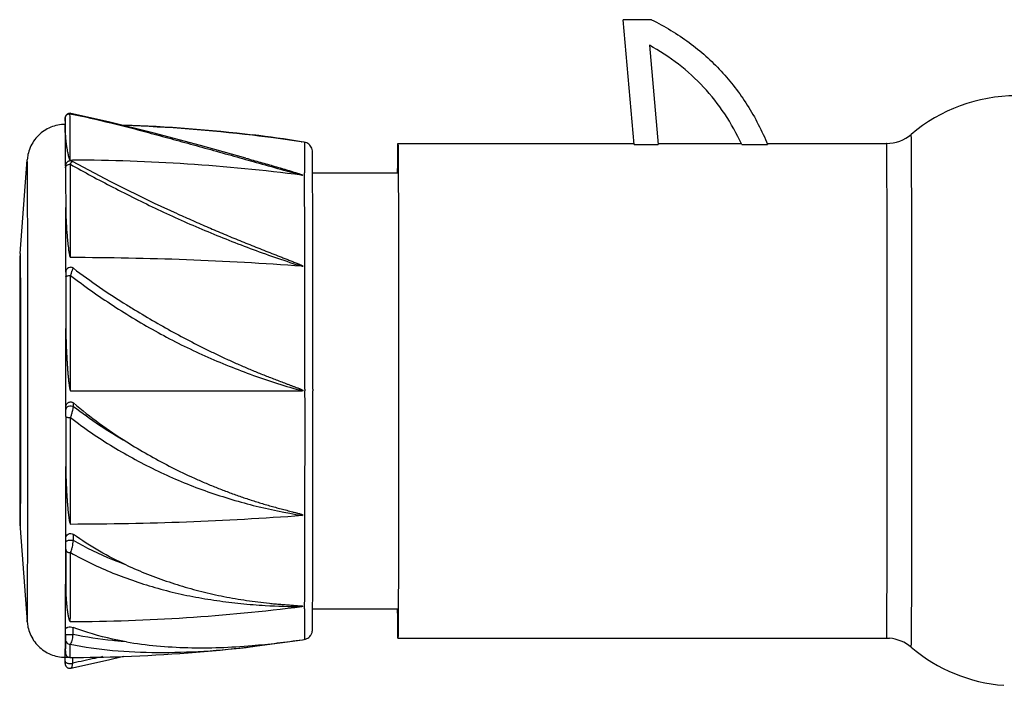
# Model space of a CAD drawing. Header units: millimetres. Extents: x 1402 to 1561, y -87 to 8.
# Tile 1 of 2: x 1402 to 1506, y -70 to 0. Entities that reach past the tile are written whole.
import ezdxf

# ---------------------------------------------------------------- set-up
doc = ezdxf.new("R2010")
doc.units = ezdxf.units.MM
doc.header["$LTSCALE"] = 30.734
doc.layers.get('0').update_dxf_attribs({"linetype": 'CONTINUOUS'})

msp = doc.modelspace()

# ---------------------------------------------------------------- linework, layer by layer
at = {"color": 7, "linetype": 'Continuous'}
for p, q in [((1468.54, -0.35), (1465.58, -0.35)), ((1466.73, -13.47), (1465.58, -0.35)), ((1468.33, -3.04), (1469.24, -13.47)), ((1407.48, -10.19), (1407.48, -10.19)), ((1495.86, -12.4), (1495.86, -12.4)), ((1426.59, -12.46), (1426.6, -12.46)), ((1431.69, -13.17), (1426.6, -12.46)), ((1431.69, -13.17), (1431.74, -13.18)), ((1432.02, -13.22), (1431.69, -13.17)), ((1441.88, -13.35), (1466.71, -13.35)), ((1469.22, -13.35), (1477.96, -13.35)), ((1480.7, -13.35), (1493.27, -13.35)), ((1407.41, -15.1), (1407.41, -14.49)), ((1466.73, -13.47), (1469.24, -13.47)), ((1478.04, -13.47), (1480.76, -13.47)), ((1402.14, -24.91), (1402.89, -15.06)), ((1407.41, -15.1), (1407.66, -15.1)), ((1407.41, -15.1), (1407.66, -15.11)), ((1407.66, -15.24), (1407.66, -15.24)), ((1425.84, -15.03), (1426.63, -15.25)), ((1406.92, -15.71), (1406.92, -15.73)), ((1406.92, -15.74), (1406.92, -16.01)), ((1432.9, -16.45), (1441.88, -16.45)), ((1407.44, -25.35), (1407.44, -24.32)), ((1402.15, -25.28), (1402.15, -25.35)), ((1406.94, -26.87), (1406.94, -26.87)), ((1407.48, -26.37), (1407.49, -26.37)), ((1413.36, -30.33), (1413.35, -30.32)), ((1407.45, -39.36), (1407.45, -38.18)), ((1432.09, -39.18), (1432.09, -39.35)), ((1432.94, -39.18), (1432.94, -39.35)), ((1406.95, -41.08), (1406.95, -39.36)), ((1407.45, -39.35), (1431.81, -39.36)), ((1406.95, -41.35), (1406.95, -41.08)), ((1407.75, -41), (1407.75, -40.63)), ((1407.44, -53.35), (1407.44, -52.35)), ((1402.14, -53.78), (1402.89, -63.64)), ((1402.15, -53.35), (1402.15, -53.42)), ((1406.94, -55.29), (1406.94, -54.82)), ((1407.74, -55.09), (1407.74, -54.44)), ((1407.41, -63.6), (1407.42, -63.04)), ((1432.9, -62.25), (1441.88, -62.25)), ((1406.91, -64.96), (1406.91, -64.41)), ((1406.91, -64.96), (1407.71, -64.96)), ((1407.71, -64.96), (1407.71, -64.21)), ((1426.55, -66.24), (1431.82, -65.51)), ((1426.55, -66.24), (1426.6, -66.23)), ((1431.82, -65.51), (1432.02, -65.48)), ((1441.88, -65.35), (1493.27, -65.35)), ((1493.27, -65.35), (1493.56, -65.36)), ((1495.86, -66.3), (1495.86, -66.3)), ((1406.86, -67.47), (1406.86, -67.36)), ((1406.87, -67.76), (1406.87, -67.35)), ((1406.87, -67.99), (1406.87, -67.99)), ((1406.88, -67.35), (1407.21, -67.35)), ((1407.67, -67.96), (1407.68, -67.37)), ((1407.47, -68.5), (1407.47, -68.5))]:
    msp.add_line(p, q, dxfattribs=at)
for points in [[(1407.48, -10.19), (1407.46, -10.19), (1407.4, -10.18), (1407.33, -10.19), (1407.27, -10.2), (1407.22, -10.21), (1407.16, -10.23), (1407.11, -10.26), (1407.07, -10.29), (1407.03, -10.33), (1406.99, -10.37), (1406.96, -10.41), (1406.94, -10.46), (1406.92, -10.5), (1406.9, -10.55), (1406.89, -10.59), (1406.89, -10.63), (1406.88, -10.66), (1406.88, -10.67), (1406.88, -10.68), (1406.88, -10.7), (1406.88, -10.75)], [(1416.1, -12.23), (1411.44, -11.07), (1407.48, -10.19)], [(1406.88, -10.78), (1406.88, -10.81), (1406.88, -11.4)], [(1425.89, -14.9), (1421.12, -13.58), (1416.1, -12.23)], [(1407.65, -15.24), (1407.6, -15.21), (1407.54, -15.2), (1407.49, -15.19), (1407.44, -15.18), (1407.38, -15.18), (1407.33, -15.19), (1407.28, -15.2), (1407.23, -15.22), (1407.19, -15.24), (1407.15, -15.26), (1407.11, -15.29), (1407.07, -15.32), (1407.04, -15.35), (1407.02, -15.38), (1406.99, -15.42), (1406.97, -15.46), (1406.95, -15.49), (1406.94, -15.53), (1406.93, -15.57), (1406.92, -15.6), (1406.92, -15.64), (1406.92, -15.66), (1406.92, -15.67), (1406.92, -15.69), (1406.92, -15.7)], [(1418.7, -20.75), (1416.28, -19.65), (1411.69, -17.39), (1407.66, -15.24)], [(1407.47, -68.5), (1411.42, -67.63), (1413.01, -67.23)], [(1406.87, -68), (1406.87, -68.01), (1406.87, -68.02), (1406.87, -68.04), (1406.87, -68.06), (1406.88, -68.1), (1406.88, -68.14), (1406.9, -68.18), (1406.91, -68.22), (1406.93, -68.26), (1406.96, -68.29), (1406.98, -68.33), (1407.01, -68.37), (1407.05, -68.4), (1407.09, -68.43), (1407.13, -68.45), (1407.17, -68.47), (1407.22, -68.49), (1407.27, -68.5), (1407.32, -68.51), (1407.38, -68.51), (1407.43, -68.51), (1407.47, -68.5)]]:
    msp.add_lwpolyline(points, dxfattribs=at)
for centre, radius, start, end in [((1506.88, -25.35), 17, 90.0007, 130.3671), ((955.48, -15.06), 451.43, 0.3251, 0.5525), ((1406.87, -181.41), 170.09, 83.3356, 87.9161), ((1406.87, -181.41), 170.06, 83.3381, 87.8672), ((1493.27, -9.35), 4, 270.0005, 310.3669), ((546.17, -19.05), 860.75, 0.22168, 0.43583), ((1406.87, -181.36), 170.01, 81.6069, 83.3373), ((1412.31, -134.34), 122.72, 80.8889, 83.3092), ((1406.92, -210.98), 195.88, 82.7111, 89.7833), ((1729.73, 1064.68), 1121.66, 254.32243, 254.59515), ((-4299.09, -36.59), 5731.18, 359.974172, 0.201481), ((-2509.7, -34.49), 3942.64, 359.93178, 0.26219), ((1466.5, 83.34), 114.97, 249.7212, 252.4292), ((1407.01, -362.37), 337.02, 85.7811, 89.9259), ((1407.44, -26.87), 0.499, 52.7721, 180.0391), ((1450.23, 29.43), 70.22, 232.7647, 238.3152), ((1487.01, 89.03), 140.25, 238.3246, 238.5876), ((1450.73, 29.37), 71.28, 250.2713, 254.6069), ((-3239.35, -43.63), 4671.45, 359.77157, 0.05243), ((1263.74, -41.82), 143.21, 359.9077, 0.188), ((1437.66, -5.53), 46.11, 229.5594, 238.1847), ((1438.08, -1.37), 49.9, 232.5685, 240.291), ((1440.85, 4.93), 58.08, 255.8558, 261.0305), ((1406.96, 284.58), 337.93, 270.0822, 274.2158), ((1211.83, -55.53), 195.11, 359.8619, 0.073), ((-368.18, -55.41), 1775.11, 359.7094, 359.86291), ((1406.92, 132.28), 195.88, 270.145, 277.2899), ((1055.02, -62.97), 351.89, 359.4126, 359.7644), ((1406.88, 102.71), 170.09, 272.0687, 276.6418), ((1493.27, -69.35), 4, 49.632, 85.8667), ((1407.38, -66.88), 0.501, 237.9634, 250.1255), ((1406.88, 102.67), 170.05, 270.169, 272.0678), ((1506.88, -53.35), 17, 229.6322, 265.6696)]:
    msp.add_arc(centre, radius, start, end, dxfattribs=at)
for points, knots in [([(1468.54, -0.35), (1469.93, -1.04), (1472.55, -2.61), (1475.97, -5.65), (1478.76, -9.29), (1480.16, -12.03), (1480.76, -13.47)], [0, 0, 0, 0, 0.253043, 0.498439, 0.744635, 1, 1, 1, 1]), ([(1478.04, -13.47), (1477.52, -12.35), (1476.34, -10.22), (1474.1, -7.37), (1471.42, -4.94), (1469.39, -3.63), (1468.33, -3.04)], [0, 0, 0, 0, 0.254745, 0.502, 0.748236, 1, 1, 1, 1]), ([(1406.88, -10.71), (1406.88, -10.66), (1406.9, -10.54), (1407, -10.37), (1407.17, -10.25), (1407.31, -10.23), (1407.38, -10.23)], [0, 0, 0, 0, 0.212095, 0.45919, 0.72944, 1, 1, 1, 1]), ([(1407.38, -10.23), (1407.4, -10.21), (1407.43, -10.19), (1407.46, -10.19), (1407.48, -10.19)], [0, 0, 0, 0, 0.539207, 1, 1, 1, 1]), ([(1407.41, -14.26), (1407.41, -13.84), (1407.4, -12.5), (1407.39, -11.15), (1407.38, -10.23)], [0, 0, 0, 0, 0.309859, 1, 1, 1, 1]), ([(1407.38, -10.23), (1408.82, -10.52), (1411.01, -11.02), (1413.95, -11.76), (1416.24, -12.37), (1418.58, -13.01), (1421.79, -13.9), (1424.22, -14.57), (1425.84, -15.03)], [0, 0, 0, 0, 0.231116, 0.352431, 0.47683, 0.604072, 0.734, 1, 1, 1, 1]), ([(1406.88, -11.35), (1406.62, -11.35), (1406.09, -11.4), (1405.34, -11.63), (1404.65, -12), (1404.04, -12.49), (1403.54, -13.1), (1403.17, -13.78), (1402.96, -14.45), (1402.9, -14.88), (1402.89, -15.06)], [0, 0, 0, 0, 0.130465, 0.26091, 0.391293, 0.521614, 0.651849, 0.781814, 0.909503, 1, 1, 1, 1]), ([(1406.88, -10.93), (1406.88, -10.89), (1406.88, -10.82), (1406.88, -10.74), (1406.88, -10.71), (1406.88, -10.69), (1406.88, -10.69), (1406.88, -10.68), (1406.88, -10.7), (1406.88, -10.7), (1406.88, -10.71)], [0, 0, 0, 0, 0.495138, 0.745421, 0.827559, 0.879987, 0.903493, 0.904728, 0.910452, 1, 1, 1, 1]), ([(1406.9, -12.5), (1406.89, -12.26), (1406.89, -11.89), (1406.89, -11.53), (1406.88, -11.4)], [0, 0, 0, 0, 0.660239, 1, 1, 1, 1]), ([(1495.9, -15.84), (1495.9, -15.57), (1495.89, -15.08), (1495.89, -14.39), (1495.89, -13.87), (1495.88, -13.51), (1495.88, -13.28), (1495.88, -13.08), (1495.88, -12.9), (1495.88, -12.75), (1495.87, -12.63), (1495.87, -12.54), (1495.87, -12.49), (1495.87, -12.45), (1495.87, -12.43), (1495.87, -12.41), (1495.87, -12.4), (1495.87, -12.4), (1495.86, -12.4)], [0, 0, 0, 0, 0.230311, 0.431891, 0.603911, 0.678576, 0.745586, 0.804886, 0.856423, 0.900136, 0.935971, 0.963893, 0.974877, 0.983873, 0.990879, 0.995896, 0.998928, 1, 1, 1, 1]), ([(1406.9, -12.5), (1406.9, -12.68), (1406.92, -12.95), (1406.97, -13.32), (1407.01, -13.64), (1407.06, -13.92), (1407.1, -14.15), (1407.14, -14.33), (1407.18, -14.52), (1407.22, -14.68), (1407.25, -14.81), (1407.28, -14.91), (1407.32, -15), (1407.36, -15.07), (1407.39, -15.1), (1407.41, -15.1)], [0, 0, 0, 0, 0.193746, 0.304143, 0.423452, 0.551592, 0.618965, 0.688556, 0.760412, 0.834669, 0.872813, 0.911814, 0.952169, 0.973582, 1, 1, 1, 1]), ([(1432.88, -14.41), (1432.88, -14.36), (1432.88, -14.29), (1432.88, -14.19), (1432.87, -14.05), (1432.82, -13.86), (1432.7, -13.62), (1432.52, -13.43), (1432.29, -13.28), (1432.11, -13.23), (1432.02, -13.22)], [0, 0, 0, 0, 0.079626, 0.141553, 0.183047, 0.344068, 0.502438, 0.667371, 0.833425, 1, 1, 1, 1]), ([(1432.02, -13.22), (1432.03, -13.22), (1432.02, -13.23), (1432.03, -13.23), (1432.03, -13.25), (1432.03, -13.27), (1432.03, -13.3), (1432.03, -13.35), (1432.03, -13.43), (1432.03, -13.55), (1432.04, -13.69), (1432.04, -13.86), (1432.04, -14.05), (1432.04, -14.26), (1432.05, -14.6), (1432.05, -15.08), (1432.05, -15.73), (1432.06, -16.19), (1432.06, -16.44)], [0, 0, 0, 0, 0.001097, 0.004151, 0.009189, 0.016212, 0.02522, 0.036213, 0.064139, 0.099965, 0.143656, 0.195169, 0.254456, 0.321457, 0.396108, 0.568051, 0.76961, 1, 1, 1, 1]), ([(1441.84, -16.42), (1441.84, -16.18), (1441.85, -15.74), (1441.85, -15.12), (1441.85, -14.59), (1441.86, -14.21), (1441.86, -13.95), (1441.86, -13.8), (1441.87, -13.66), (1441.87, -13.55), (1441.87, -13.48), (1441.87, -13.43), (1441.87, -13.4), (1441.87, -13.38), (1441.87, -13.36), (1441.87, -13.35), (1441.87, -13.35), (1441.88, -13.35)], [0, 0, 0, 0, 0.230791, 0.432592, 0.604649, 0.746279, 0.805529, 0.856993, 0.900614, 0.936343, 0.964158, 0.975092, 0.984042, 0.991004, 0.995979, 0.998968, 1, 1, 1, 1]), ([(1441.88, -13.35), (1441.88, -13.35), (1441.88, -13.35), (1441.88, -13.36), (1441.88, -13.38), (1441.88, -13.4), (1441.88, -13.43), (1441.88, -13.48), (1441.88, -13.55), (1441.89, -13.66), (1441.89, -13.8), (1441.89, -13.95), (1441.89, -14.21), (1441.9, -14.59), (1441.9, -15.12), (1441.9, -15.74), (1441.91, -16.18), (1441.91, -16.42)], [0, 0, 0, 0, 0.001076, 0.00411, 0.009126, 0.016126, 0.02511, 0.036076, 0.063946, 0.099717, 0.143367, 0.194847, 0.254102, 0.395706, 0.567689, 0.769371, 1, 1, 1, 1]), ([(1493.3, -15.8), (1493.3, -15.61), (1493.3, -15.26), (1493.3, -14.76), (1493.29, -14.34), (1493.29, -14.04), (1493.29, -13.83), (1493.29, -13.71), (1493.28, -13.6), (1493.28, -13.51), (1493.28, -13.44), (1493.28, -13.4), (1493.28, -13.37), (1493.28, -13.36), (1493.27, -13.35), (1493.27, -13.35), (1493.27, -13.35)], [0, 0, 0, 0, 0.23135, 0.433311, 0.605234, 0.746631, 0.805754, 0.857094, 0.900602, 0.93625, 0.964023, 0.983904, 0.990882, 0.995883, 0.998912, 1, 1, 1, 1]), ([(1432.9, -16.45), (1432.9, -16.02), (1432.9, -15.34), (1432.89, -14.66), (1432.88, -14.41)], [0, 0, 0, 0, 0.625791, 1, 1, 1, 1]), ([(1402.95, -39.35), (1402.95, -37.74), (1402.95, -34.57), (1402.95, -29.99), (1402.94, -25.77), (1402.93, -22.58), (1402.93, -20.33), (1402.92, -18.93), (1402.92, -17.72), (1402.91, -16.86), (1402.91, -16.27), (1402.9, -15.92), (1402.9, -15.63), (1402.9, -15.43), (1402.9, -15.29), (1402.89, -15.21), (1402.89, -15.15), (1402.89, -15.11), (1402.89, -15.08), (1402.89, -15.07), (1402.89, -15.06), (1402.89, -15.05), (1402.89, -15.04), (1402.89, -15.05), (1402.89, -15.05), (1402.89, -15.06), (1402.89, -15.06)], [0, 0, 0, 0, 0.199173, 0.390349, 0.565873, 0.718695, 0.784633, 0.842682, 0.892256, 0.932857, 0.949662, 0.964079, 0.976068, 0.985605, 0.989444, 0.992661, 0.995253, 0.99722, 0.997968, 0.99856, 0.998996, 0.999275, 0.999399, 0.999449, 0.999646, 1, 1, 1, 1]), ([(1407.42, -15.54), (1407.44, -15.49), (1407.48, -15.41), (1407.54, -15.32), (1407.58, -15.27), (1407.61, -15.24), (1407.63, -15.23), (1407.65, -15.24), (1407.66, -15.24)], [0, 0, 0, 0, 0.385286, 0.678676, 0.788063, 0.873977, 0.940875, 1, 1, 1, 1]), ([(1425.89, -14.9), (1426.39, -15.04), (1427.15, -15.26), (1428.16, -15.54), (1428.92, -15.76), (1429.56, -15.95), (1430.06, -16.1), (1430.38, -16.19), (1430.64, -16.27), (1430.83, -16.33), (1430.99, -16.38), (1431.11, -16.42), (1431.21, -16.45), (1431.3, -16.48), (1431.4, -16.51), (1431.49, -16.54), (1431.58, -16.57), (1431.66, -16.6), (1431.72, -16.62), (1431.76, -16.64), (1431.79, -16.65), (1431.81, -16.66), (1431.82, -16.66), (1431.83, -16.67), (1431.84, -16.67), (1431.85, -16.68), (1431.86, -16.69), (1431.85, -16.69), (1431.84, -16.69), (1431.82, -16.69), (1431.81, -16.69), (1431.79, -16.69), (1431.78, -16.69), (1431.77, -16.69)], [0, 0, 0, 0, 0.248763, 0.373852, 0.499351, 0.6252, 0.688228, 0.751301, 0.782845, 0.814387, 0.845917, 0.861673, 0.87742, 0.893154, 0.908868, 0.924553, 0.940194, 0.955757, 0.963486, 0.97115, 0.974939, 0.978678, 0.980516, 0.982318, 0.984062, 0.985676, 0.986906, 0.988154, 0.989998, 0.991954, 0.993946, 0.995956, 1, 1, 1, 1]), ([(1406.92, -15.9), (1406.92, -15.86), (1406.94, -15.76), (1407.05, -15.64), (1407.22, -15.56), (1407.35, -15.54), (1407.42, -15.54)], [0, 0, 0, 0, 0.179991, 0.410015, 0.694055, 1, 1, 1, 1]), ([(1406.92, -15.74), (1406.92, -15.73), (1406.92, -15.7), (1406.92, -15.69), (1406.92, -15.68), (1406.92, -15.69), (1406.92, -15.7), (1406.92, -15.73), (1406.92, -15.8), (1406.92, -15.85), (1406.92, -15.9)], [0, 0, 0, 0, 0.135117, 0.203857, 0.214321, 0.219308, 0.273938, 0.385056, 0.547123, 1, 1, 1, 1]), ([(1406.92, -15.9), (1406.92, -16.23), (1406.92, -17.62), (1406.93, -19.01), (1406.93, -20.07)], [0, 0, 0, 0, 0.238308, 1, 1, 1, 1]), ([(1407.42, -15.54), (1408.15, -15.95), (1409.63, -16.77), (1411.91, -17.97), (1414.24, -19.14), (1416.63, -20.3), (1419.07, -21.43), (1421.56, -22.5), (1424.09, -23.53), (1425.8, -24.18), (1426.66, -24.5)], [0, 0, 0, 0, 0.118211, 0.239274, 0.362586, 0.487702, 0.614301, 0.742111, 0.870781, 1, 1, 1, 1]), ([(1407.44, -23.93), (1407.44, -23.18), (1407.43, -20.38), (1407.43, -17.59), (1407.42, -15.54)], [0, 0, 0, 0, 0.26862, 1, 1, 1, 1]), ([(1441.91, -16.42), (1441.92, -19.61), (1441.94, -27.25), (1441.95, -39.35), (1441.94, -51.45), (1441.92, -59.09), (1441.91, -62.28)], [0, 0, 0, 0, 0.208523, 0.499991, 0.791462, 1, 1, 1, 1]), ([(1493.3, -62.89), (1493.31, -61.55), (1493.32, -58.36), (1493.34, -50.51), (1493.34, -39.35), (1493.34, -28.19), (1493.32, -20.34), (1493.31, -17.14), (1493.3, -15.8)], [0, 0, 0, 0, 0.085355, 0.203742, 0.500006, 0.796267, 0.91465, 1, 1, 1, 1]), ([(1495.9, -62.86), (1495.91, -61.44), (1495.92, -58.14), (1495.93, -50.31), (1495.94, -39.35), (1495.93, -26.97), (1495.91, -19.13), (1495.9, -15.84)], [0, 0, 0, 0, 0.090824, 0.210221, 0.499972, 0.789732, 1, 1, 1, 1]), ([(1406.94, -26.87), (1406.94, -26.26), (1406.94, -24), (1406.93, -21.73), (1406.93, -20.07)], [0, 0, 0, 0, 0.268828, 1, 1, 1, 1]), ([(1406.93, -20.07), (1406.93, -20.28), (1406.94, -20.69), (1406.96, -21.32), (1407, -21.96), (1407.03, -22.51), (1407.07, -22.95), (1407.1, -23.29), (1407.13, -23.63), (1407.17, -23.97), (1407.2, -24.26), (1407.23, -24.49), (1407.25, -24.67), (1407.28, -24.85), (1407.31, -24.99), (1407.33, -25.11), (1407.35, -25.2), (1407.38, -25.27), (1407.4, -25.32), (1407.43, -25.35), (1407.44, -25.35)], [0, 0, 0, 0, 0.114695, 0.232507, 0.353338, 0.477083, 0.540015, 0.603635, 0.66793, 0.73289, 0.798505, 0.831558, 0.864777, 0.898167, 0.931741, 0.94861, 0.965552, 0.982616, 0.991273, 1, 1, 1, 1]), ([(1418.7, -20.75), (1419.24, -20.99), (1420.32, -21.47), (1421.94, -22.18), (1423.59, -22.88), (1424.97, -23.45), (1426.08, -23.91), (1426.92, -24.24), (1427.77, -24.58), (1428.61, -24.91), (1429.32, -25.18), (1429.88, -25.4), (1430.23, -25.54), (1430.52, -25.65), (1430.73, -25.73), (1430.94, -25.82), (1431.11, -25.89), (1431.25, -25.95), (1431.36, -25.99), (1431.46, -26.03), (1431.57, -26.08), (1431.65, -26.12), (1431.72, -26.15), (1431.77, -26.17), (1431.8, -26.19), (1431.82, -26.2), (1431.85, -26.22), (1431.87, -26.23), (1431.88, -26.24), (1431.88, -26.25), (1431.88, -26.26), (1431.87, -26.26), (1431.85, -26.27), (1431.83, -26.27), (1431.81, -26.27), (1431.8, -26.27), (1431.8, -26.26)], [0, 0, 0, 0, 0.122577, 0.246163, 0.3706, 0.495739, 0.558526, 0.621435, 0.684449, 0.747553, 0.810728, 0.842337, 0.873958, 0.889771, 0.905586, 0.921402, 0.937218, 0.945125, 0.953031, 0.960936, 0.968837, 0.976733, 0.980678, 0.984617, 0.986583, 0.988545, 0.990499, 0.992432, 0.993374, 0.993823, 0.994253, 0.995139, 0.996089, 0.998032, 0.999011, 1, 1, 1, 1]), ([(1402.12, -25.47), (1402.11, -26.09), (1402.11, -27.76), (1402.1, -30.82), (1402.09, -34.83), (1402.09, -37.78), (1402.09, -39.35)], [0, 0, 0, 0, 0.133044, 0.361837, 0.661935, 1, 1, 1, 1]), ([(1402.14, -24.91), (1402.13, -25.01), (1402.12, -25.2), (1402.12, -25.38), (1402.12, -25.47)], [0, 0, 0, 0, 0.515772, 1, 1, 1, 1]), ([(1402.17, -39.35), (1402.17, -37.64), (1402.16, -35.16), (1402.16, -31.97), (1402.16, -29.91), (1402.15, -28.17), (1402.15, -26.81), (1402.14, -25.9), (1402.14, -25.44), (1402.13, -25.3)], [0, 0, 0, 0, 0.364402, 0.531003, 0.679519, 0.80489, 0.90278, 0.969536, 1, 1, 1, 1]), ([(1402.14, -24.91), (1402.14, -24.91), (1402.14, -24.9), (1402.14, -24.92), (1402.14, -24.94), (1402.14, -24.98), (1402.14, -25.03), (1402.14, -25.1), (1402.14, -25.18), (1402.15, -25.25), (1402.15, -25.28)], [0, 0, 0, 0, 0.022446, 0.041078, 0.100074, 0.199591, 0.339553, 0.519752, 0.739974, 1, 1, 1, 1]), ([(1402.15, -25.35), (1402.15, -25.99), (1402.16, -27.7), (1402.17, -30.8), (1402.17, -34.83), (1402.18, -37.79), (1402.18, -39.35)], [0, 0, 0, 0, 0.136448, 0.366453, 0.665091, 1, 1, 1, 1]), ([(1406.94, -26.87), (1406.94, -26.87), (1406.94, -26.88), (1406.94, -26.88), (1406.94, -26.9), (1406.94, -26.91), (1406.94, -26.93), (1406.94, -26.97), (1406.94, -27.02), (1406.94, -27.1), (1406.94, -27.18), (1406.94, -27.27), (1406.94, -27.33), (1406.94, -27.37)], [0, 0, 0, 0, 0.005453, 0.021351, 0.047079, 0.082024, 0.12557, 0.177102, 0.301661, 0.450839, 0.620003, 0.804581, 1, 1, 1, 1]), ([(1407.45, -27.23), (1407.48, -27.13), (1407.53, -26.98), (1407.59, -26.8), (1407.63, -26.68), (1407.66, -26.6), (1407.69, -26.55), (1407.7, -26.52), (1407.72, -26.5), (1407.73, -26.48), (1407.74, -26.47), (1407.75, -26.47)], [0, 0, 0, 0, 0.392355, 0.563827, 0.712616, 0.834131, 0.883235, 0.923955, 0.955903, 0.978813, 1, 1, 1, 1]), ([(1406.94, -27.37), (1406.94, -27.35), (1406.97, -27.32), (1407.02, -27.3), (1407.11, -27.27), (1407.25, -27.24), (1407.38, -27.23), (1407.45, -27.23)], [0, 0, 0, 0, 0.096865, 0.182496, 0.299483, 0.620989, 1, 1, 1, 1]), ([(1406.94, -27.37), (1406.94, -27.81), (1406.95, -29.63), (1406.95, -31.45), (1406.95, -32.81)], [0, 0, 0, 0, 0.247239, 1, 1, 1, 1]), ([(1407.45, -27.23), (1408.17, -27.79), (1409.64, -28.87), (1411.91, -30.41), (1414.25, -31.86), (1416.63, -33.24), (1419.07, -34.52), (1421.57, -35.69), (1424.1, -36.76), (1425.81, -37.42), (1426.67, -37.73)], [0, 0, 0, 0, 0.124196, 0.249034, 0.374225, 0.499593, 0.624954, 0.750204, 0.87525, 1, 1, 1, 1]), ([(1407.45, -37.73), (1407.45, -36.84), (1407.45, -33.35), (1407.45, -29.85), (1407.45, -27.23)], [0, 0, 0, 0, 0.252762, 1, 1, 1, 1]), ([(1413.91, -30.66), (1414.62, -31.1), (1416.06, -31.96), (1418.24, -33.19), (1420.09, -34.18), (1421.59, -34.93), (1422.72, -35.48), (1423.86, -36.02), (1425.01, -36.53), (1426.16, -37.03), (1427.32, -37.51), (1428.29, -37.89), (1429.07, -38.19), (1429.65, -38.42), (1430.14, -38.6), (1430.53, -38.75), (1430.77, -38.84), (1430.97, -38.91), (1431.11, -38.97), (1431.26, -39.02), (1431.38, -39.07), (1431.47, -39.11), (1431.55, -39.14), (1431.62, -39.17), (1431.69, -39.2), (1431.75, -39.23), (1431.79, -39.26), (1431.83, -39.27), (1431.86, -39.29), (1431.87, -39.31), (1431.88, -39.32), (1431.89, -39.32), (1431.89, -39.33), (1431.88, -39.34), (1431.87, -39.35), (1431.86, -39.35), (1431.85, -39.35), (1431.83, -39.35), (1431.83, -39.35)], [0, 0, 0, 0, 0.124647, 0.249756, 0.375102, 0.437805, 0.500499, 0.563165, 0.625788, 0.688353, 0.750849, 0.813266, 0.844442, 0.875596, 0.906726, 0.922283, 0.937834, 0.945607, 0.953379, 0.96115, 0.968919, 0.972803, 0.976688, 0.980572, 0.984456, 0.98834, 0.990283, 0.992226, 0.99417, 0.995143, 0.99563, 0.996118, 0.99661, 0.997092, 0.997578, 0.998063, 0.999031, 1, 1, 1, 1]), ([(1406.95, -39.36), (1406.95, -38.81), (1406.95, -36.62), (1406.95, -34.44), (1406.95, -32.81)], [0, 0, 0, 0, 0.252174, 1, 1, 1, 1]), ([(1406.95, -32.81), (1406.95, -33.08), (1406.95, -33.63), (1406.98, -34.44), (1407.01, -35.26), (1407.05, -35.94), (1407.08, -36.49), (1407.11, -36.91), (1407.14, -37.32), (1407.17, -37.66), (1407.2, -37.94), (1407.22, -38.15), (1407.24, -38.35), (1407.26, -38.56), (1407.29, -38.73), (1407.31, -38.87), (1407.32, -38.97), (1407.34, -39.07), (1407.36, -39.16), (1407.38, -39.22), (1407.39, -39.27), (1407.4, -39.3), (1407.41, -39.32), (1407.43, -39.34), (1407.44, -39.35), (1407.45, -39.35)], [0, 0, 0, 0, 0.12309, 0.246947, 0.371462, 0.496523, 0.559225, 0.622021, 0.684899, 0.747843, 0.779337, 0.810842, 0.842357, 0.87388, 0.905409, 0.921175, 0.936943, 0.952711, 0.968478, 0.976363, 0.984246, 0.988187, 0.992133, 0.996068, 1, 1, 1, 1]), ([(1402.09, -39.35), (1402.09, -40.9), (1402.09, -43.85), (1402.1, -47.85), (1402.11, -50.91), (1402.11, -52.59), (1402.12, -53.21)], [0, 0, 0, 0, 0.337265, 0.636943, 0.865971, 1, 1, 1, 1]), ([(1402.13, -53.4), (1402.13, -53.43), (1402.14, -53.25), (1402.14, -53.18), (1402.14, -52.93), (1402.14, -52.59), (1402.14, -52.07), (1402.15, -51.45), (1402.15, -50.71), (1402.15, -49.88), (1402.16, -48.59), (1402.16, -46.8), (1402.16, -44.47), (1402.17, -41.95), (1402.17, -40.23), (1402.17, -39.35)], [0, 0, 0, 0, 0.007516, 0.015886, 0.026668, 0.054943, 0.091689, 0.136455, 0.188799, 0.248241, 0.31425, 0.463596, 0.631636, 0.812533, 1, 1, 1, 1]), ([(1402.18, -39.35), (1402.18, -40.91), (1402.17, -43.87), (1402.17, -47.9), (1402.16, -51), (1402.15, -52.71), (1402.15, -53.35)], [0, 0, 0, 0, 0.334986, 0.633651, 0.863629, 1, 1, 1, 1]), ([(1402.89, -63.64), (1402.89, -63.64), (1402.89, -63.64), (1402.89, -63.65), (1402.89, -63.65), (1402.89, -63.65), (1402.89, -63.64), (1402.89, -63.63), (1402.89, -63.62), (1402.89, -63.59), (1402.89, -63.55), (1402.89, -63.48), (1402.9, -63.4), (1402.9, -63.27), (1402.9, -63.06), (1402.9, -62.77), (1402.91, -62.42), (1402.91, -61.84), (1402.92, -60.97), (1402.92, -59.77), (1402.93, -58.37), (1402.93, -56.12), (1402.94, -52.93), (1402.95, -48.72), (1402.95, -44.13), (1402.95, -40.97), (1402.95, -39.35)], [0, 0, 0, 0, 0.000354, 0.000552, 0.000602, 0.000726, 0.001004, 0.00144, 0.002031, 0.00278, 0.004746, 0.007338, 0.010554, 0.014393, 0.023928, 0.035916, 0.050331, 0.067134, 0.107732, 0.157301, 0.215346, 0.28128, 0.434096, 0.609621, 0.800806, 1, 1, 1, 1]), ([(1432.9, -62.25), (1432.91, -60.97), (1432.92, -57.87), (1432.94, -50.24), (1432.94, -43.9), (1432.94, -39.35)], [0, 0, 0, 0, 0.168693, 0.405012, 1, 1, 1, 1]), ([(1406.95, -41.08), (1406.95, -40.98), (1406.99, -40.78), (1407.16, -40.6), (1407.34, -40.52), (1407.49, -40.51), (1407.63, -40.54), (1407.71, -40.6), (1407.75, -40.63)], [0, 0, 0, 0, 0.249132, 0.497921, 0.623559, 0.749025, 0.87459, 1, 1, 1, 1]), ([(1406.95, -41.35), (1406.95, -41.27), (1407, -41.1), (1407.22, -40.93), (1407.51, -40.89), (1407.68, -40.96), (1407.75, -41)], [0, 0, 0, 0, 0.211713, 0.479047, 0.76281, 1, 1, 1, 1]), ([(1407.45, -42.17), (1407.49, -42.06), (1407.55, -41.84), (1407.66, -41.45), (1407.73, -41.17), (1407.75, -41)], [0, 0, 0, 0, 0.290095, 0.573986, 1, 1, 1, 1]), ([(1406.95, -42.05), (1406.95, -42.06), (1406.98, -42.09), (1407.02, -42.11), (1407.11, -42.14), (1407.26, -42.17), (1407.38, -42.17), (1407.45, -42.17)], [0, 0, 0, 0, 0.095428, 0.180786, 0.297773, 0.619924, 1, 1, 1, 1]), ([(1406.95, -42.05), (1406.95, -42.49), (1406.95, -44.24), (1406.95, -45.99), (1406.95, -47.3)], [0, 0, 0, 0, 0.254342, 1, 1, 1, 1]), ([(1407.44, -51.96), (1407.44, -51.18), (1407.45, -47.92), (1407.45, -44.66), (1407.45, -42.17)], [0, 0, 0, 0, 0.239169, 1, 1, 1, 1]), ([(1407.45, -42.17), (1408.17, -42.73), (1409.63, -43.79), (1411.9, -45.25), (1414.24, -46.59), (1416.63, -47.81), (1419.07, -48.91), (1421.56, -49.86), (1424.09, -50.69), (1425.8, -51.17), (1426.66, -51.39)], [0, 0, 0, 0, 0.126511, 0.252515, 0.377991, 0.502989, 0.627587, 0.75193, 0.876065, 1, 1, 1, 1]), ([(1413.35, -44.72), (1414.08, -45.17), (1415.55, -46.05), (1417.8, -47.27), (1419.71, -48.2), (1421.26, -48.89), (1422.42, -49.38), (1423.6, -49.84), (1424.78, -50.28), (1425.97, -50.69), (1427.17, -51.07), (1428.17, -51.37), (1428.98, -51.59), (1429.48, -51.73), (1429.88, -51.83), (1430.19, -51.91), (1430.49, -51.99), (1430.74, -52.06), (1430.94, -52.11), (1431.09, -52.15), (1431.24, -52.19), (1431.37, -52.22), (1431.47, -52.25), (1431.54, -52.27), (1431.61, -52.3), (1431.69, -52.32), (1431.75, -52.34), (1431.8, -52.36), (1431.82, -52.37), (1431.85, -52.38), (1431.86, -52.39), (1431.87, -52.4), (1431.88, -52.4), (1431.88, -52.41), (1431.88, -52.42), (1431.87, -52.43), (1431.86, -52.43), (1431.83, -52.44), (1431.81, -52.44), (1431.8, -52.44)], [0, 0, 0, 0, 0.127033, 0.253438, 0.379217, 0.441887, 0.504417, 0.566817, 0.629093, 0.691257, 0.753314, 0.815269, 0.846208, 0.877117, 0.892559, 0.907991, 0.923412, 0.938817, 0.946513, 0.954202, 0.961883, 0.969553, 0.973383, 0.977207, 0.981025, 0.984832, 0.988624, 0.990509, 0.992382, 0.993309, 0.994226, 0.994678, 0.99512, 0.995556, 0.996003, 0.996499, 0.997001, 0.998004, 1, 1, 1, 1]), ([(1406.94, -54.82), (1406.94, -54.23), (1406.94, -51.72), (1406.94, -49.21), (1406.95, -47.3)], [0, 0, 0, 0, 0.236273, 1, 1, 1, 1]), ([(1406.95, -47.3), (1406.95, -47.57), (1406.95, -48.09), (1406.97, -48.88), (1407.01, -49.65), (1407.04, -50.29), (1407.08, -50.8), (1407.1, -51.18), (1407.14, -51.55), (1407.17, -51.92), (1407.2, -52.23), (1407.23, -52.48), (1407.26, -52.66), (1407.28, -52.81), (1407.3, -52.93), (1407.31, -53.02), (1407.33, -53.11), (1407.35, -53.2), (1407.38, -53.27), (1407.4, -53.32), (1407.43, -53.35), (1407.44, -53.35)], [0, 0, 0, 0, 0.130032, 0.258803, 0.386205, 0.512133, 0.574512, 0.636484, 0.698038, 0.759164, 0.819854, 0.850035, 0.880108, 0.910077, 0.925026, 0.939955, 0.954869, 0.969782, 0.984736, 0.992296, 1, 1, 1, 1]), ([(1402.12, -53.21), (1402.12, -53.3), (1402.12, -53.49), (1402.13, -53.68), (1402.14, -53.78)], [0, 0, 0, 0, 0.489327, 1, 1, 1, 1]), ([(1402.15, -53.42), (1402.15, -53.45), (1402.14, -53.51), (1402.14, -53.6), (1402.14, -53.67), (1402.14, -53.72), (1402.14, -53.76), (1402.14, -53.78), (1402.14, -53.8), (1402.14, -53.79), (1402.14, -53.78)], [0, 0, 0, 0, 0.260095, 0.480355, 0.660564, 0.800504, 0.899972, 0.958892, 0.97742, 1, 1, 1, 1]), ([(1406.93, -59.66), (1406.93, -59.28), (1406.93, -57.67), (1406.93, -56.06), (1406.94, -54.82)], [0, 0, 0, 0, 0.231769, 1, 1, 1, 1]), ([(1406.94, -54.82), (1406.94, -54.74), (1406.99, -54.56), (1407.19, -54.38), (1407.48, -54.32), (1407.66, -54.39), (1407.74, -54.44)], [0, 0, 0, 0, 0.22762, 0.473817, 0.739037, 1, 1, 1, 1]), ([(1413.34, -57.68), (1412.36, -57.23), (1410.44, -56.24), (1408.62, -55.07), (1407.74, -54.44)], [0, 0, 0, 0, 0.49868, 1, 1, 1, 1]), ([(1406.94, -55.29), (1406.94, -55.27), (1406.95, -55.22), (1407.01, -55.15), (1407.1, -55.1), (1407.22, -55.06), (1407.36, -55.04), (1407.54, -55.03), (1407.67, -55.06), (1407.74, -55.09)], [0, 0, 0, 0, 0.067223, 0.154244, 0.271216, 0.417058, 0.579409, 0.739949, 1, 1, 1, 1]), ([(1407.44, -56.36), (1407.48, -56.27), (1407.55, -56.07), (1407.66, -55.65), (1407.72, -55.31), (1407.74, -55.09)], [0, 0, 0, 0, 0.224021, 0.482576, 1, 1, 1, 1]), ([(1413.34, -57.68), (1412.85, -57.5), (1410.94, -56.75), (1409.08, -55.85), (1407.74, -55.09)], [0, 0, 0, 0, 0.2507, 1, 1, 1, 1]), ([(1406.94, -56), (1406.94, -56.33), (1406.93, -57.55), (1406.93, -58.76), (1406.93, -59.66)], [0, 0, 0, 0, 0.264927, 1, 1, 1, 1]), ([(1406.94, -56), (1406.94, -56.04), (1406.96, -56.14), (1407.07, -56.26), (1407.24, -56.34), (1407.37, -56.36), (1407.44, -56.36)], [0, 0, 0, 0, 0.179277, 0.408959, 0.693316, 1, 1, 1, 1]), ([(1407.42, -62.82), (1407.42, -62.35), (1407.43, -60.2), (1407.43, -58.04), (1407.44, -56.36)], [0, 0, 0, 0, 0.217085, 1, 1, 1, 1]), ([(1407.44, -56.36), (1408.16, -56.76), (1409.62, -57.53), (1411.89, -58.52), (1414.23, -59.39), (1416.62, -60.13), (1419.06, -60.74), (1421.55, -61.22), (1424.08, -61.58), (1425.78, -61.75), (1426.64, -61.82)], [0, 0, 0, 0, 0.122924, 0.246206, 0.369899, 0.494085, 0.619049, 0.745079, 0.872103, 1, 1, 1, 1]), ([(1413.34, -57.68), (1414.06, -58.01), (1415.54, -58.64), (1417.79, -59.46), (1419.69, -60.05), (1421.24, -60.45), (1422.4, -60.73), (1423.58, -60.98), (1424.76, -61.19), (1425.95, -61.38), (1427.15, -61.55), (1428.15, -61.66), (1428.95, -61.74), (1429.56, -61.79), (1430.06, -61.83), (1430.46, -61.86), (1430.71, -61.88), (1430.92, -61.9), (1431.07, -61.91), (1431.22, -61.92), (1431.34, -61.93), (1431.44, -61.94), (1431.51, -61.94), (1431.59, -61.95), (1431.66, -61.96), (1431.72, -61.96), (1431.77, -61.97), (1431.8, -61.98), (1431.82, -61.98), (1431.83, -61.98), (1431.84, -61.99), (1431.85, -61.99), (1431.86, -61.99), (1431.85, -62), (1431.84, -62), (1431.83, -62.01), (1431.81, -62.01), (1431.79, -62.01), (1431.78, -62.02), (1431.77, -62.02)], [0, 0, 0, 0, 0.12496, 0.24955, 0.374052, 0.436354, 0.498726, 0.561189, 0.623762, 0.686461, 0.749294, 0.812256, 0.843778, 0.875316, 0.906855, 0.922615, 0.938358, 0.94622, 0.954071, 0.961907, 0.96972, 0.973615, 0.977497, 0.981363, 0.985203, 0.989001, 0.990871, 0.992704, 0.993594, 0.994448, 0.994849, 0.995214, 0.995507, 0.995831, 0.996314, 0.996832, 0.997887, 0.998945, 1, 1, 1, 1]), ([(1406.93, -59.66), (1406.93, -59.85), (1406.93, -60.22), (1406.95, -60.76), (1406.98, -61.29), (1407.02, -61.71), (1407.05, -62.04), (1407.08, -62.28), (1407.11, -62.52), (1407.14, -62.75), (1407.18, -62.97), (1407.22, -63.16), (1407.26, -63.3), (1407.29, -63.41), (1407.32, -63.49), (1407.36, -63.56), (1407.39, -63.6), (1407.41, -63.6)], [0, 0, 0, 0, 0.140359, 0.276177, 0.40738, 0.533899, 0.595386, 0.655685, 0.714799, 0.77274, 0.829541, 0.885291, 0.912848, 0.940309, 0.967999, 0.982412, 1, 1, 1, 1]), ([(1426.64, -61.82), (1427.06, -61.86), (1428.77, -61.97), (1430.49, -62.02), (1431.77, -62.02)], [0, 0, 0, 0, 0.248541, 1, 1, 1, 1]), ([(1432.06, -62.25), (1432.06, -62.5), (1432.05, -62.96), (1432.05, -63.61), (1432.05, -64.1), (1432.04, -64.43), (1432.04, -64.65), (1432.04, -64.84), (1432.04, -65.01), (1432.03, -65.15), (1432.03, -65.26), (1432.03, -65.34), (1432.03, -65.39), (1432.03, -65.42), (1432.03, -65.45), (1432.03, -65.46), (1432.02, -65.47), (1432.03, -65.48), (1432.02, -65.48)], [0, 0, 0, 0, 0.230387, 0.431946, 0.603888, 0.678538, 0.745538, 0.804826, 0.85634, 0.900033, 0.93586, 0.963787, 0.974779, 0.983788, 0.990811, 0.995848, 0.998903, 1, 1, 1, 1]), ([(1432.88, -64.29), (1432.89, -64.03), (1432.9, -63.36), (1432.9, -62.68), (1432.9, -62.25)], [0, 0, 0, 0, 0.374446, 1, 1, 1, 1]), ([(1441.88, -65.35), (1441.87, -65.35), (1441.87, -65.34), (1441.87, -65.33), (1441.87, -65.32), (1441.87, -65.3), (1441.87, -65.27), (1441.87, -65.22), (1441.87, -65.14), (1441.87, -65.03), (1441.86, -64.9), (1441.86, -64.74), (1441.86, -64.48), (1441.85, -64.1), (1441.85, -63.58), (1441.85, -62.96), (1441.84, -62.52), (1441.84, -62.28)], [0, 0, 0, 0, 0.001076, 0.00411, 0.009126, 0.016126, 0.02511, 0.036076, 0.063946, 0.099717, 0.143367, 0.194847, 0.254102, 0.395706, 0.567689, 0.769371, 1, 1, 1, 1]), ([(1441.91, -62.28), (1441.91, -62.51), (1441.9, -62.96), (1441.9, -63.58), (1441.9, -64.1), (1441.89, -64.49), (1441.89, -64.74), (1441.89, -64.9), (1441.89, -65.04), (1441.88, -65.15), (1441.88, -65.22), (1441.88, -65.27), (1441.88, -65.3), (1441.88, -65.32), (1441.88, -65.34), (1441.88, -65.34), (1441.88, -65.35), (1441.88, -65.35)], [0, 0, 0, 0, 0.230791, 0.432592, 0.604649, 0.746279, 0.805529, 0.856993, 0.900614, 0.936343, 0.964158, 0.975092, 0.984042, 0.991004, 0.995979, 0.998968, 1, 1, 1, 1]), ([(1493.27, -65.35), (1493.27, -65.35), (1493.27, -65.34), (1493.28, -65.34), (1493.28, -65.32), (1493.28, -65.3), (1493.28, -65.25), (1493.28, -65.19), (1493.28, -65.1), (1493.29, -64.99), (1493.29, -64.87), (1493.29, -64.66), (1493.29, -64.36), (1493.3, -63.93), (1493.3, -63.44), (1493.3, -63.08), (1493.3, -62.89)], [0, 0, 0, 0, 0.001039, 0.004018, 0.008974, 0.015909, 0.035715, 0.063426, 0.099027, 0.142501, 0.193821, 0.252939, 0.394364, 0.566369, 0.768464, 1, 1, 1, 1]), ([(1495.86, -66.3), (1495.87, -66.3), (1495.87, -66.29), (1495.87, -66.29), (1495.87, -66.27), (1495.87, -66.24), (1495.87, -66.21), (1495.87, -66.16), (1495.87, -66.07), (1495.88, -65.95), (1495.88, -65.8), (1495.88, -65.62), (1495.88, -65.42), (1495.88, -65.19), (1495.89, -64.83), (1495.89, -64.31), (1495.89, -63.62), (1495.9, -63.13), (1495.9, -62.86)], [0, 0, 0, 0, 0.001032, 0.004032, 0.009024, 0.016009, 0.024983, 0.035943, 0.063811, 0.099597, 0.143277, 0.194795, 0.254088, 0.3211, 0.39578, 0.56786, 0.769544, 1, 1, 1, 1]), ([(1402.89, -63.64), (1402.9, -63.82), (1402.96, -64.25), (1403.17, -64.92), (1403.54, -65.6), (1404.04, -66.21), (1404.65, -66.7), (1405.34, -67.07), (1406.09, -67.3), (1406.62, -67.35), (1406.88, -67.35)], [0, 0, 0, 0, 0.09048, 0.218157, 0.348123, 0.478359, 0.60869, 0.739083, 0.869535, 1, 1, 1, 1]), ([(1406.91, -64.41), (1406.91, -64.39), (1406.92, -64.34), (1406.98, -64.28), (1407.06, -64.23), (1407.22, -64.17), (1407.45, -64.15), (1407.63, -64.18), (1407.71, -64.21)], [0, 0, 0, 0, 0.073126, 0.160394, 0.26871, 0.399681, 0.706543, 1, 1, 1, 1]), ([(1406.91, -64.96), (1406.91, -65.02), (1406.91, -65.2), (1406.91, -65.38), (1406.91, -65.5)], [0, 0, 0, 0, 0.333831, 1, 1, 1, 1]), ([(1407.41, -65.98), (1407.45, -65.94), (1407.53, -65.82), (1407.61, -65.59), (1407.68, -65.29), (1407.7, -65.07), (1407.71, -64.96)], [0, 0, 0, 0, 0.159263, 0.389351, 0.678608, 1, 1, 1, 1]), ([(1413.31, -65.73), (1412.82, -65.64), (1410.92, -65.28), (1409.06, -64.73), (1407.71, -64.21)], [0, 0, 0, 0, 0.254697, 1, 1, 1, 1]), ([(1413.31, -65.73), (1412.83, -65.69), (1410.95, -65.53), (1409.08, -65.25), (1407.71, -64.96)], [0, 0, 0, 0, 0.255756, 1, 1, 1, 1]), ([(1432.02, -65.48), (1432.11, -65.46), (1432.29, -65.41), (1432.52, -65.27), (1432.67, -65.11), (1432.76, -64.96), (1432.82, -64.82), (1432.86, -64.7), (1432.87, -64.59), (1432.88, -64.51), (1432.88, -64.41), (1432.88, -64.33), (1432.88, -64.29)], [0, 0, 0, 0, 0.166343, 0.332572, 0.497447, 0.578693, 0.657256, 0.769817, 0.817489, 0.858404, 0.920286, 1, 1, 1, 1]), ([(1406.91, -65.5), (1406.91, -65.61), (1406.9, -65.97), (1406.9, -66.33), (1406.89, -66.57)], [0, 0, 0, 0, 0.316641, 1, 1, 1, 1]), ([(1406.91, -65.5), (1406.91, -65.55), (1406.93, -65.67), (1407.03, -65.84), (1407.2, -65.95), (1407.34, -65.98), (1407.41, -65.98)], [0, 0, 0, 0, 0.211904, 0.458889, 0.729217, 1, 1, 1, 1]), ([(1407.38, -67.38), (1407.38, -67.38), (1407.38, -67.38), (1407.38, -67.38), (1407.38, -67.37), (1407.39, -67.35), (1407.39, -67.33), (1407.39, -67.29), (1407.39, -67.24), (1407.39, -67.18), (1407.39, -67.11), (1407.4, -66.99), (1407.4, -66.82), (1407.4, -66.58), (1407.41, -66.29), (1407.41, -66.09), (1407.41, -65.98)], [0, 0, 0, 0, 0.001145, 0.004152, 0.009099, 0.015999, 0.03567, 0.063172, 0.098504, 0.14166, 0.192631, 0.251401, 0.392276, 0.564157, 0.766824, 1, 1, 1, 1]), ([(1407.41, -65.98), (1408.88, -66.29), (1411.92, -66.71), (1416.63, -66.91), (1421.54, -66.75), (1424.86, -66.44), (1426.55, -66.24)], [0, 0, 0, 0, 0.233952, 0.479079, 0.734841, 1, 1, 1, 1]), ([(1413.31, -65.73), (1414.36, -65.91), (1416.51, -66.19), (1419.79, -66.38), (1423.15, -66.36), (1425.4, -66.22), (1426.54, -66.12)], [0, 0, 0, 0, 0.242541, 0.489637, 0.742091, 1, 1, 1, 1]), ([(1426.54, -66.12), (1427.42, -66.05), (1428.75, -65.91), (1430.51, -65.69), (1431.39, -65.57), (1431.82, -65.51)], [0, 0, 0, 0, 0.501095, 0.753452, 1, 1, 1, 1]), ([(1406.88, -67.35), (1406.88, -67.35), (1406.88, -67.34), (1406.88, -67.34), (1406.88, -67.32), (1406.88, -67.3), (1406.88, -67.27), (1406.88, -67.22), (1406.88, -67.15), (1406.89, -67.04), (1406.89, -66.9), (1406.89, -66.75), (1406.89, -66.64), (1406.89, -66.57)], [0, 0, 0, 0, 0.004162, 0.016009, 0.035664, 0.063142, 0.098442, 0.14156, 0.251217, 0.392021, 0.563856, 0.766579, 1, 1, 1, 1]), ([(1406.89, -66.57), (1406.89, -66.66), (1406.9, -66.83), (1406.95, -67.08), (1407.03, -67.25), (1407.11, -67.3)], [0, 0, 0, 0, 0.340848, 0.615626, 1, 1, 1, 1]), ([(1410.81, -67.29), (1410.54, -67.35), (1409.5, -67.59), (1408.45, -67.81), (1407.67, -67.96)], [0, 0, 0, 0, 0.255182, 1, 1, 1, 1]), ([(1406.87, -67.99), (1406.87, -67.95), (1406.87, -67.78), (1406.87, -67.6), (1406.86, -67.47)], [0, 0, 0, 0, 0.234787, 1, 1, 1, 1]), ([(1406.87, -67.76), (1406.87, -67.81), (1406.87, -67.88), (1406.87, -67.95), (1406.87, -67.99), (1406.87, -68), (1406.87, -68.01), (1406.87, -68.01), (1406.87, -68), (1406.87, -68), (1406.87, -67.99)], [0, 0, 0, 0, 0.495138, 0.745422, 0.827559, 0.879987, 0.903493, 0.904728, 0.910452, 1, 1, 1, 1]), ([(1406.87, -67.76), (1406.87, -67.78), (1406.88, -67.83), (1406.94, -67.9), (1407.03, -67.95), (1407.15, -67.99), (1407.29, -68.01), (1407.47, -68.01), (1407.6, -67.99), (1407.67, -67.96)], [0, 0, 0, 0, 0.067257, 0.154306, 0.271294, 0.417139, 0.579479, 0.739998, 1, 1, 1, 1]), ([(1407.47, -68.5), (1407.5, -68.5), (1407.54, -68.47), (1407.57, -68.41), (1407.61, -68.32), (1407.65, -68.17), (1407.67, -68.04), (1407.67, -67.96)], [0, 0, 0, 0, 0.139577, 0.233594, 0.347479, 0.636392, 1, 1, 1, 1])]:
    msp.add_open_spline(points, degree=3, knots=knots, dxfattribs=at)
for points in [[(1407.41, -14.49), (1407.41, -14.41), (1407.41, -14.34), (1407.41, -14.26)], [(1407.44, -24.32), (1407.44, -24.19), (1407.44, -24.06), (1407.44, -23.93)], [(1407.45, -38.18), (1407.45, -38.03), (1407.45, -37.88), (1407.45, -37.73)], [(1407.44, -52.35), (1407.44, -52.22), (1407.44, -52.09), (1407.44, -51.96)], [(1407.42, -63.04), (1407.42, -62.96), (1407.42, -62.89), (1407.42, -62.82)], [(1407.38, -67.38), (1407.32, -67.38), (1407.26, -67.37), (1407.21, -67.35)]]:
    msp.add_open_spline(points, degree=3, dxfattribs=at)

doc.saveas('drawing.dxf')
